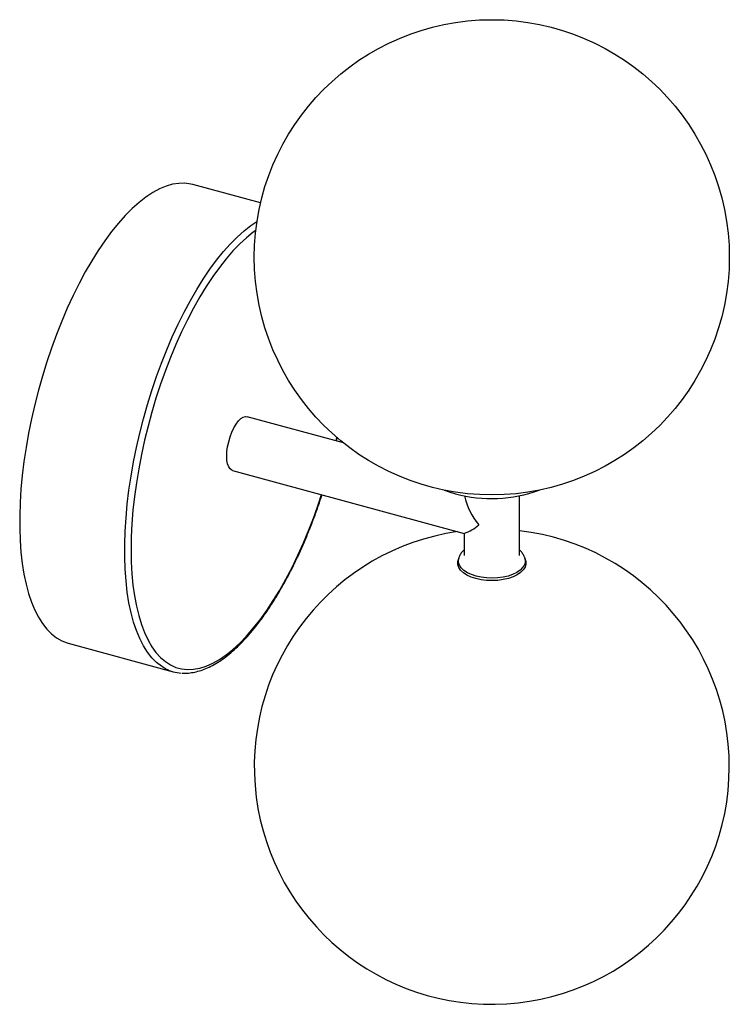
# Paper-space layout '_Trimétrica' of a CAD drawing. Header units: millimetres. Extents: x -99 to 50, y -50 to 157.
import ezdxf

# ---------------------------------------------------------------- set-up
doc = ezdxf.new("R2010")
doc.units = ezdxf.units.MM

psp = doc.layouts.new('_Trimétrica')

# ---------------------------------------------------------------- linework, layer by layer
at = {"color": 7, "linetype": 'Continuous', "lineweight": 25}
for p, q in [((-48.67, 118.62), (-62.95, 122.49)), ((-31.21, 68.12), (-51.53, 73.64)), ((-54.6, 62.35), (-5.81, 49.09)), ((5.85, 44.46), (5.85, 57)), ((-5.85, 49.1), (-5.85, 44.46)), ((-6.97, 43.89), (-7.1, 43.46)), ((7.1, 43.46), (6.97, 43.89)), ((-89.17, 25.99), (-67.06, 19.99))]:
    psp.add_line(p, q, dxfattribs=at)
at = {"color": 8, "linetype": 'Continuous', "lineweight": 25}
psp.add_line((-32.75, 68.54), (-32.59, 69.26), dxfattribs=at)
at = {"color": 7, "linetype": 'Continuous', "lineweight": 25, "flags": 128}
for points in [[(-62.95, 122.49), (-63.36, 122.6), (-64.6, 122.76), (-65.89, 122.74), (-67.21, 122.54), (-68.57, 122.14), (-69.96, 121.57), (-71.37, 120.8), (-72.8, 119.86), (-74.25, 118.74), (-75.7, 117.45), (-77.15, 115.99), (-78.6, 114.37), (-80.03, 112.6), (-81.45, 110.68), (-82.86, 108.61), (-84.23, 106.42), (-85.57, 104.09), (-86.88, 101.66), (-88.14, 99.11), (-89.36, 96.48), (-90.53, 93.75), (-91.64, 90.95), (-92.69, 88.08), (-93.67, 85.17), (-94.59, 82.2), (-95.44, 79.21), (-96.21, 76.2), (-96.9, 73.18), (-97.51, 70.17), (-98.04, 67.17), (-98.49, 64.2), (-98.84, 61.26), (-99.11, 58.38), (-99.29, 55.56), (-99.38, 52.81), (-99.38, 50.15), (-99.29, 47.57), (-99.11, 45.11), (-98.84, 42.75), (-98.49, 40.51), (-98.04, 38.41), (-97.51, 36.44), (-96.9, 34.62), (-96.21, 32.96), (-95.44, 31.45), (-94.59, 30.11), (-93.67, 28.94), (-92.69, 27.95), (-91.64, 27.13), (-90.53, 26.5), (-89.36, 26.05), (-89.17, 25.99)], [(-55.8, 65.33), (-55.75, 66.3), (-55.61, 67.32), (-55.39, 68.37), (-55.08, 69.4), (-54.71, 70.39), (-54.28, 71.3), (-53.81, 72.09), (-53.32, 72.74), (-52.81, 73.23), (-52.32, 73.55), (-51.85, 73.67), (-51.53, 73.64)], [(-54.6, 62.35), (-54.71, 62.39), (-55.08, 62.65), (-55.39, 63.09), (-55.61, 63.7), (-55.75, 64.45), (-55.8, 65.33)], [(-9.95, 58.18), (-9.18, 57.89), (-7.64, 57.42)], [(-3.36, 39.58), (-4.36, 39.91), (-5.24, 40.32), (-5.98, 40.8), (-6.56, 41.33), (-6.96, 41.91), (-7.16, 42.51), (-7.18, 43.13), (-7.1, 43.46)], [(7.1, 43.46), (7.16, 43.2), (7.18, 42.59), (6.99, 41.99), (6.62, 41.41), (6.07, 40.86), (5.35, 40.38), (4.48, 39.96), (3.49, 39.62), (2.41, 39.37), (1.26, 39.21), (0.08, 39.15), (-1.11, 39.2), (-2.27, 39.34), (-3.36, 39.58)]]:
    psp.add_lwpolyline(points, dxfattribs=at)
at = {"color": 8, "linetype": 'Continuous', "lineweight": 25, "flags": 128}
for points in [[(-68.67, 20.61), (-69.53, 21.12), (-70.58, 21.94), (-71.56, 22.93), (-72.48, 24.1), (-73.33, 25.44), (-74.1, 26.95), (-74.79, 28.62), (-75.4, 30.43), (-75.93, 32.4), (-76.38, 34.5), (-76.73, 36.74), (-77, 39.1), (-77.18, 41.57), (-77.27, 44.14), (-77.27, 46.8), (-77.18, 49.55), (-77, 52.37), (-76.73, 55.26), (-76.38, 58.19), (-75.93, 61.16), (-75.4, 64.16), (-74.79, 67.17), (-74.1, 70.19), (-73.33, 73.2), (-72.48, 76.19), (-71.56, 79.16), (-70.58, 82.07), (-69.53, 84.94), (-68.42, 87.74), (-67.25, 90.47), (-66.03, 93.11), (-64.77, 95.65), (-63.46, 98.09), (-62.12, 100.41), (-60.74, 102.6), (-59.34, 104.67), (-57.92, 106.59), (-56.48, 108.37), (-55.04, 109.98), (-53.59, 111.44), (-52.14, 112.73), (-50.69, 113.85), (-49.43, 114.69)], [(-49.68, 112.84), (-50.2, 112.46), (-51.63, 111.31), (-53.07, 110), (-54.5, 108.51), (-55.93, 106.87), (-57.35, 105.07), (-58.75, 103.13), (-60.13, 101.04), (-61.48, 98.83), (-62.8, 96.5), (-64.08, 94.05), (-65.32, 91.5), (-66.51, 88.86), (-67.64, 86.13), (-68.72, 83.33), (-69.74, 80.48), (-70.69, 77.57), (-71.57, 74.63), (-72.37, 71.65), (-73.1, 68.67), (-73.76, 65.68), (-74.33, 62.7), (-74.81, 59.75), (-75.21, 56.82), (-75.53, 53.94), (-75.75, 51.12), (-75.89, 48.36), (-75.93, 45.67), (-75.89, 43.08), (-75.75, 40.59), (-75.53, 38.2), (-75.21, 35.93), (-74.81, 33.79), (-74.33, 31.78), (-73.76, 29.92), (-73.1, 28.2), (-72.37, 26.64), (-71.57, 25.25), (-70.69, 24.02), (-69.74, 22.97), (-68.72, 22.1), (-67.64, 21.41), (-66.51, 20.9), (-65.32, 20.57), (-64.08, 20.44), (-62.8, 20.49), (-61.48, 20.73), (-60.13, 21.15), (-58.75, 21.76), (-57.35, 22.56), (-55.93, 23.53), (-54.5, 24.68), (-53.07, 25.99), (-51.63, 27.48), (-50.2, 29.12), (-48.78, 30.92), (-47.38, 32.86), (-46, 34.95), (-44.65, 37.16), (-43.33, 39.49), (-42.05, 41.94), (-40.81, 44.49), (-39.62, 47.13), (-38.49, 49.86), (-37.41, 52.66), (-36.39, 55.51), (-35.82, 57.25)], [(-3.29, 40.09), (-4.28, 40.41), (-5.14, 40.81), (-5.87, 41.28), (-6.43, 41.81), (-6.82, 42.37), (-7.03, 42.96), (-7.04, 43.56), (-6.96, 43.91)], [(6.96, 43.91), (7.03, 43.64), (7.04, 43.04), (6.86, 42.45), (6.49, 41.88), (5.95, 41.35), (5.24, 40.87), (4.39, 40.46), (3.42, 40.12), (2.36, 39.88), (1.23, 39.72), (0.07, 39.67), (-1.09, 39.71), (-2.22, 39.85), (-3.29, 40.09)]]:
    psp.add_lwpolyline(points, dxfattribs=at)
at = {"color": 7, "linetype": 'Continuous', "lineweight": 25}
psp.add_circle((0, 107.18), 50, dxfattribs=at)
for centre, radius, start, end in [((-0.05, 85.5), 29.1, 254.8724, 290.0964), ((7.94, 60.02), 14.03, 192.5003, 220.4774), ((-8.59, 57.33), 8.69, 288.6343, 312.392), ((0, 0), 50, 98.3108, 83.281), ((-64.94, 27.81), 8.11, 242.6033, 266.9209)]:
    psp.add_arc(centre, radius, start, end, dxfattribs=at)
for points, knots in [([(-32.67, 68.52), (-32.63, 68.7), (-32.57, 68.94), (-32.52, 69.19), (-32.51, 69.24)], [0, 0, 0, 0, 0.7624757, 1, 1, 1, 1]), ([(-65.2, 19.7), (-65.06, 19.69), (-64.51, 19.64), (-63.51, 19.72), (-62.2, 19.95), (-60.86, 20.36), (-59.49, 20.93), (-58.11, 21.68), (-56.71, 22.59), (-55.3, 23.66), (-53.89, 24.89), (-52.48, 26.27), (-51.08, 27.79), (-49.7, 29.46), (-48.33, 31.26), (-46.98, 33.18), (-45.66, 35.22), (-44.37, 37.38), (-43.11, 39.64), (-41.89, 42), (-40.71, 44.45), (-39.57, 46.98), (-38.49, 49.59), (-37.46, 52.26), (-36.53, 54.8), (-35.99, 56.48), (-35.74, 57.22)], [0, 0, 0, 0, 0.013348, 0.054859, 0.096743, 0.139111, 0.181959, 0.225198, 0.268706, 0.312367, 0.356093, 0.399819, 0.443512, 0.48716, 0.53076, 0.574314, 0.617825, 0.661297, 0.704736, 0.748146, 0.791531, 0.834896, 0.878244, 0.921578, 0.964901, 1, 1, 1, 1]), ([(-5.85, 45.58), (-5.91, 45.53), (-6.18, 45.3), (-6.53, 44.82), (-6.83, 44.31), (-6.92, 44), (-6.94, 43.93)], [0, 0, 0, 0, 0.11587, 0.513674, 0.890024, 1, 1, 1, 1]), ([(6.94, 43.93), (6.93, 43.98), (6.85, 44.27), (6.57, 44.76), (6.21, 45.26), (5.93, 45.5), (5.85, 45.58)], [0, 0, 0, 0, 0.079722, 0.452244, 0.835892, 1, 1, 1, 1])]:
    psp.add_open_spline(points, degree=3, knots=knots, dxfattribs=at)

doc.saveas('drawing.dxf')
